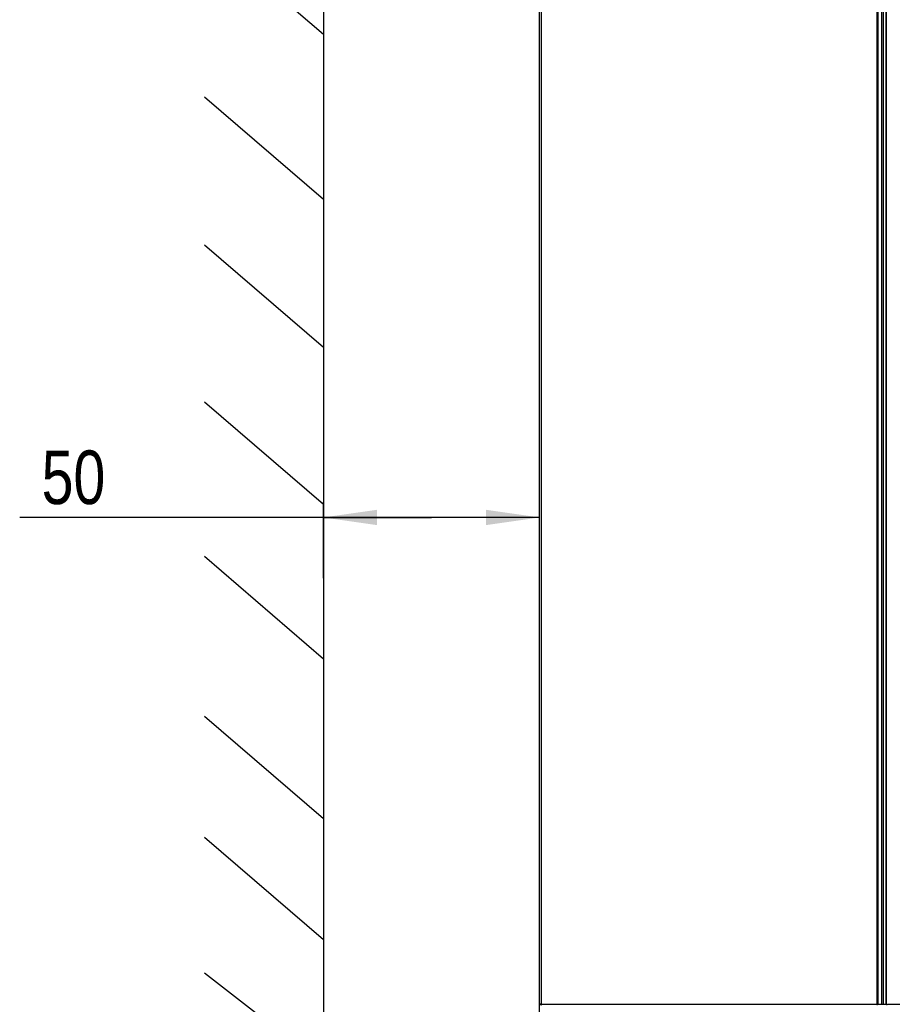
# Model space of a CAD drawing. Header units: millimetres. Extents: x 0 to 594, y 0 to 420.
# Tile 13 of 61: x 73 to 130, y 187 to 252. Entities that reach past the tile are written whole.
import ezdxf

# ---------------------------------------------------------------- set-up
doc = ezdxf.new("R2010")
doc.units = ezdxf.units.MM
doc.header["$LTSCALE"] = 32.67
doc.layers.get('0').update_dxf_attribs({"linetype": 'CONTINUOUS'})
doc.styles.get("Standard").update_dxf_attribs({"font": 'txt', "width": 0.8})
doc.dimstyles.new('DIMSTYLE_1', dxfattribs={"dimtxt": 3.5, "dimasz": 3.5, "dimexe": 1, "dimexo": 0, "dimgap": 0.875, "dimtad": 1, "dimlfac": 3.333333, "dimdsep": 46, "dimtxsty": 'STANDARD', "dimblk": '_FILLED', "dimblk1": '_FILLED', "dimblk2": '_FILLED', "dimcen": 0.09, "dimclrt": 5, "dimadec": 0, "dimazin": 0, "dimtp": 0.01, "dimtm": 0.01, "dimtfac": 1, "dimtofl": 0, "dimtmove": 0, "dimatfit": 3, "dimldrblk": '_FILLED', "dimfxl": 1, "dimtolj": 1, "dimarcsym": 0})

# ---------------------------------------------------------------- blocks, each defined once
blk = doc.blocks.new('_FILLED')
at = {"color": 0, "linetype": 'BYBLOCK'}
blk.add_solid([(0, 0), (-1, 0.143), (-1, -0.143)], dxfattribs=at)
blk = doc.blocks.new('*D1')
at = {"color": 2, "linetype": 'CONTINUOUS'}
for p, q in [((92.934, 220.177), (92.934, 220.302)), ((92.934, 215.332), (92.934, 220.177)), ((107.071, 220.177), (107.071, 220.302)), ((107.071, 215.332), (107.071, 220.177)), ((100.002, 219.302), (73.067, 219.302)), ((92.934, 219.302), (100.002, 219.302)), ((107.071, 219.302), (100.002, 219.302))]:
    blk.add_line(p, q, dxfattribs=at)
at = {"color": 2, "linetype": 'CONTINUOUS', "xscale": 3.5, "yscale": 3.5, "zscale": 3.5, "rotation": 180}
blk.add_blockref('_FILLED', (92.934, 219.302), dxfattribs=at)
at = {"color": 2, "linetype": 'CONTINUOUS', "xscale": 3.5, "yscale": 3.5, "zscale": 3.5}
blk.add_blockref('_FILLED', (107.071, 219.302), dxfattribs=at)
at = {"color": 5, "linetype": 'CONTINUOUS', "insert": (78.667, 223.677), "char_height": 3.5, "width": 5.6, "attachment_point": 3, "line_spacing_factor": 0.9}
blk.add_mtext('50', dxfattribs=at)

msp = doc.modelspace()

# ---------------------------------------------------------------- linework, layer by layer
at = {"color": 6, "linetype": 'CONTINUOUS'}
for p, q in [((107.0711, 186.7681), (107.0711, 291.6181)), ((129.7312, 187.4833), (129.7312, 291.6931)), ((129.762, 187.4833), (129.762, 291.6931)), ((107.1894, 187.4742), (107.1894, 291.5431)), ((129.1552, 187.4828), (129.1552, 291.5431)), ((129.1903, 291.5455), (129.1922, 187.477))]:
    msp.add_line(p, q, dxfattribs=at)
at = {"color": 9, "linetype": 'CONTINUOUS'}
for p, q in [((129.4528, 187.4747), (129.4528, 291.6481)), ((129.5583, 187.4742), (129.5583, 291.6481)), ((107.1894, 187.4742), (129.1012, 187.4742)), ((129.1922, 187.477), (129.5583, 187.4742)), ((129.5583, 187.4742), (129.7312, 187.4833)), ((129.8149, 187.4742), (133.9091, 187.4742))]:
    msp.add_line(p, q, dxfattribs=at)
at = {"color": 7, "linetype": 'CONTINUOUS'}
for p, q in [((92.9336, 280.571), (92.9336, 158.7098)), ((92.9336, 250.8664), (85.1508, 257.5579)), ((92.9336, 240.0801), (85.1508, 246.7716)), ((92.9336, 230.4176), (85.1508, 237.1091)), ((92.9336, 220.142), (85.1508, 226.8335)), ((92.9336, 210.0467), (85.1508, 216.7382)), ((92.9336, 199.5892), (85.1508, 206.2807)), ((92.9336, 191.6844), (85.1508, 198.3759)), ((92.9459, 183.4665), (85.1508, 189.5087))]:
    msp.add_line(p, q, dxfattribs=at)
at = {"color": 9, "linetype": 'CONTINUOUS'}
for points, knots in [([(107.1894, 187.4742), (107.1607, 187.476), (107.1283, 187.4801), (107.0711, 187.4925), (107.0711, 187.5053)], [0, 0, 0, 0, 0.6926252, 1, 1, 1, 1]), ([(107.1952, 187.4212), (107.1784, 187.4228), (107.1297, 187.4312), (107.0711, 187.4703), (107.0711, 187.5053)], [0, 0, 0, 0, 0.3245687, 1, 1, 1, 1]), ([(129.1012, 187.4742), (129.1103, 187.467), (129.1222, 187.4577), (129.1486, 187.4589), (129.1446, 187.4726), (129.1426, 187.4778)], [0, 0, 0, 0, 0.5478715, 0.7335933, 1, 1, 1, 1])]:
    msp.add_open_spline(points, degree=3, knots=knots, dxfattribs=at)
msp.add_open_spline([(129.1552, 187.4828), (129.1669, 187.4828), (129.1807, 187.4862), (129.1902, 187.4792)], degree=3, dxfattribs=at)
at = {"color": 6, "linetype": 'CONTINUOUS'}
msp.add_open_spline([(129.1699, 187.448), (129.1796, 187.4563), (129.1877, 187.4672), (129.192, 187.4792)], degree=3, dxfattribs=at)
msp.add_open_spline([(129.762, 187.4833), (129.762, 187.4747), (129.776, 187.4576), (129.7979, 187.468), (129.7983, 187.4752)], degree=3, knots=[0, 0, 0, 0, 0.5446557, 1, 1, 1, 1], dxfattribs=at)

# ---------------------------------------------------------------- dimensions: what is measured, and where the dimension line sits
at = {"color": 2, "linetype": 'CONTINUOUS'}
dim = msp.add_linear_dim(base=(92.9336, 219.3022), p1=(107.0711, 215.3318), p2=(92.9336, 215.3318), angle=180, text='50', dimstyle='DIMSTYLE_1', dxfattribs=at)
dim.commit()
dim.dimension.update_dxf_attribs({"geometry": '*D1', "text_midpoint": (75.8672, 219.3022), "dimtype": 160})

doc.saveas('drawing.dxf')
